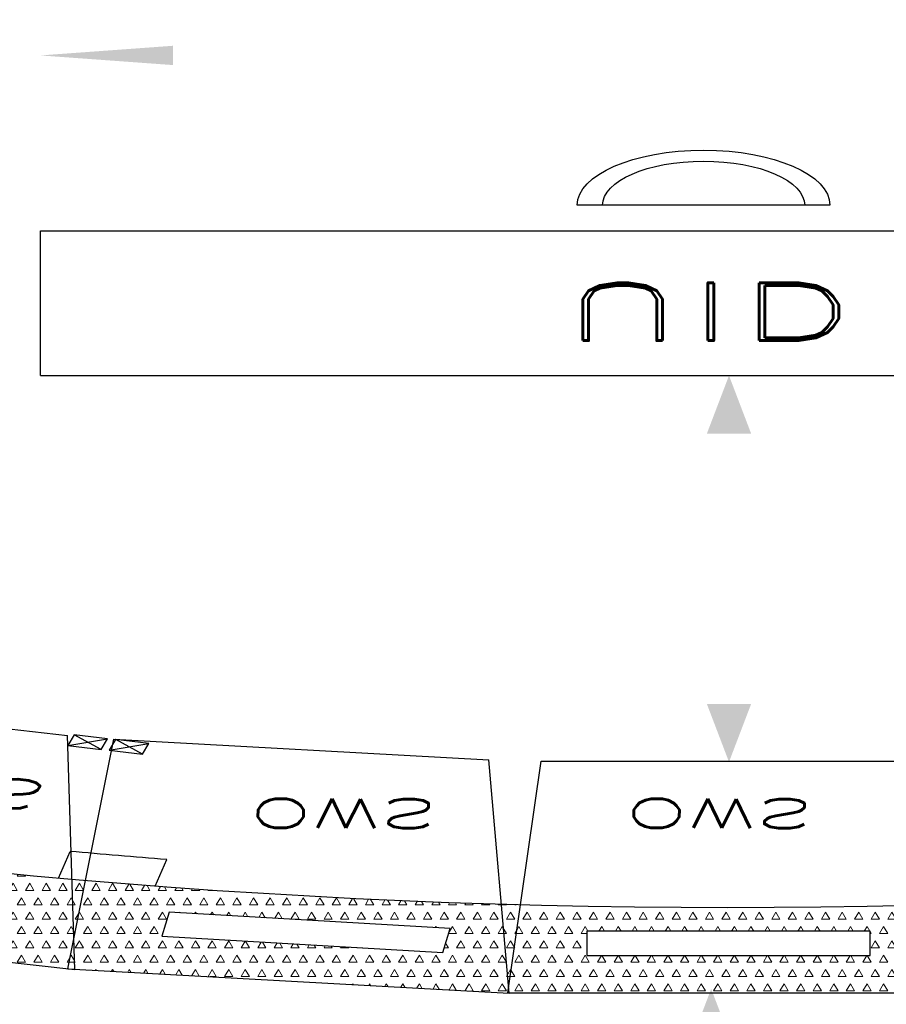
# Model space of a CAD drawing. Extents: x -82582065 to 310651827, y -37687100 to 142977471.
# Tile 83 of 122: x 4980720 to 6331180, y -11007888 to -9472655. Entities that reach past the tile are written whole.
import ezdxf
from ezdxf.enums import TextEntityAlignment as Align

# ---------------------------------------------------------------- set-up
doc = ezdxf.new("R2010")
doc.units = 0
doc.header["$LTSCALE"] = 100
doc.header["$MEASUREMENT"] = 0
doc.layers.add('AM_8', color=1, linetype='Continuous', lineweight=15)
for name, color, linetype in [('DIM', 2, 'Continuous'), ('DOOR', 4, 'Continuous'), ('LVSOWS', 6, 'Continuous'), ('PNL', 6, 'Continuous'), ('PNLTXT', 7, 'Continuous'), ('WALL', 4, 'Continuous'), ('WALLH', 2, 'Continuous')]:
    doc.layers.add(name, color=color, linetype=linetype)
doc.styles.add('ROMANC', font='ROMANC.SHX')
doc.styles.add('ROMAND', font='romand.shx')
doc.styles.add('ROMANS', font='romans')
doc.dimstyles.new('GS', dxfattribs={"dimscale": 100, "dimtxt": 2.5, "dimasz": 3, "dimexe": 1, "dimexo": 1, "dimgap": 1, "dimtad": 1, "dimdec": 0, "dimzin": 0, "dimdsep": 46, "dimtxsty": 'ROMANS', "dimcen": 0.09, "dimclrd": 4, "dimclre": 8, "dimclrt": 3, "dimadec": 0, "dimazin": 0, "dimtfac": 1, "dimtdec": 0, "dimtofl": 0, "dimtmove": 0, "dimatfit": 3, "dimfxl": 1, "dimtolj": 1, "dimtzin": 0, "dimarcsym": 0})
doc.dimstyles.new('STANDARD$0', dxfattribs={"dimtxt": 250, "dimasz": 200, "dimexe": 0, "dimexo": 0, "dimgap": 100, "dimtad": 1, "dimdec": 0, "dimlfac": 0.01, "dimzin": 0, "dimdsep": 46, "dimtxsty": 'ROMANS', "dimcen": 0.09, "dimclrd": 4, "dimclre": 8, "dimclrt": 3, "dimadec": 0, "dimazin": 0, "dimtfac": 1, "dimtdec": 0, "dimtmove": 0, "dimatfit": 3, "dimfxl": 1, "dimtolj": 1, "dimtzin": 0, "dimarcsym": 0})
pattern_1 = [(59.99999999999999, (2001.519523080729, 59610.15773752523), (-18.74999996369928, 32.47595262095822), [18.75, -18.75]), (120, (2001.519523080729, 59610.15773752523), (-37.49999996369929, 2.095823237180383e-08), [18.74999999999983, -18.74999999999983]), (0, (1992.144523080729, 59626.39571382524), (18.75, 32.4759526), [18.75, -18.75])]

# ---------------------------------------------------------------- blocks, each defined once
blk = doc.blocks.new('*D179')
at = {"layer": 'Defpoints', "color": 0, "linetype": 'Continuous', "transparency": 16777216}
for p in [(119148.4294232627, 39244.80395077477), (119148.4294185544, 27244.48555021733), (119148.4294185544, 27244.48555021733)]:
    blk.add_point(p, dxfattribs=at)
at = {"layer": 'DIM', "linetype": 'Continuous', "lineweight": -2, "transparency": 16777216}
blk.add_line((119148.4294232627, 39244.80395077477), (119148.4294185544, 39244.80395077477), dxfattribs=at)
at = {"layer": 'DIM', "color": 4, "linetype": 'Continuous', "lineweight": -2, "transparency": 16777216}
blk.add_line((119148.4294185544, 38844.80395077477), (119148.4294185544, 27644.48555021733), dxfattribs=at)
at = {"layer": 'DIM', "color": 4, "linetype": 'Continuous', "transparency": 16777216}
for points in [[(119081.7627518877, 38844.80395077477), (119215.096085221, 38844.80395077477), (119148.4294185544, 39244.80395077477)], [(119081.7627518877, 27644.48555021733), (119215.096085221, 27644.48555021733), (119148.4294185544, 27244.48555021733)]]:
    blk.add_solid(points, dxfattribs=at)
at = {"layer": 'DIM', "linetype": 'Continuous', "transparency": 16777216, "insert": (118748.4294185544, 33244.64475049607), "char_height": 500, "attachment_point": 5, "rotation": 90, "style": 'ROMANC'}
blk.add_mtext('\\A1;12000', dxfattribs=at)
blk = doc.blocks.new('*D185')
at = {"color": 1, "lineweight": -2, "transparency": 16777216}
for p, q in [((98708.01716920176, 33868.98947095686), (98371.7231660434, 33736.80438293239)), ((98387.51929139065, 33700.03421942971), (98572.54542384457, 33229.30654733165)), ((98797.2367933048, 32657.66596941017), (98616.20420314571, 33118.23361252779)), ((99147.00020696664, 32752.16634593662), (98810.70620380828, 32619.98125791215))]:
    blk.add_line(p, q, dxfattribs=at)
at = {"color": 1, "transparency": 16777216}
for points in [[(98393.72386430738, 33702.47301408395), (98381.31471847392, 33697.59542477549), (98372.88652346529, 33737.26165693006)], [(98803.44136622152, 32660.1047640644), (98791.03222038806, 32655.22717475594), (98811.86956123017, 32620.43853190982)]]:
    blk.add_solid(points, dxfattribs=at)
at = {"layer": 'Defpoints', "color": 0, "transparency": 16777216}
for p in [(98709.87854107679, 33869.72110935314), (99148.86157884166, 32752.8979843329), (98811.86956123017, 32620.43853190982)]:
    blk.add_point(p, dxfattribs=at)
at = {"color": 3, "transparency": 16777216, "insert": (98594.37481349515, 33173.77007992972), "char_height": 80, "attachment_point": 5, "rotation": 291.458006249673, "style": 'ROMANS'}
blk.add_mtext('12', dxfattribs=at)
blk = doc.blocks.new('*D183')
at = {"layer": 'Defpoints', "color": 0, "transparency": 16777216}
for p in [(102132.5305390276, 36899.60568941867), (102053.7197539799, 34620.72110933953), (102149.6368370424, 34620.72110933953)]:
    blk.add_point(p, dxfattribs=at)
at = {"layer": 'WALL', "color": 8, "lineweight": -2, "transparency": 16777216}
for p, q in [((102232.5305390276, 36899.60568941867), (102249.6368370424, 36899.60568941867)), ((102153.7197539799, 34620.72110933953), (102249.6368370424, 34620.72110933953))]:
    blk.add_line(p, q, dxfattribs=at)
at = {"layer": 'WALL', "color": 4, "lineweight": -2, "transparency": 16777216}
blk.add_line((102149.6368370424, 36599.60568941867), (102149.6368370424, 34920.72110933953), dxfattribs=at)
at = {"layer": 'WALL', "color": 4, "transparency": 16777216}
for points in [[(102099.6368370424, 36599.60568941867), (102199.6368370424, 36599.60568941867), (102149.6368370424, 36899.60568941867)], [(102099.6368370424, 34920.72110933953), (102199.6368370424, 34920.72110933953), (102149.6368370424, 34620.72110933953)]]:
    blk.add_solid(points, dxfattribs=at)
at = {"layer": 'WALL', "color": 3, "transparency": 16777216, "insert": (101924.6368370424, 35961.66539136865), "char_height": 250, "attachment_point": 5, "rotation": 90, "style": 'ROMANS'}
blk.add_mtext('\\A1;2000', dxfattribs=at)
blk = doc.blocks.new('*D184')
at = {"layer": 'Defpoints', "color": 0, "transparency": 16777216}
for p in [(105670.0027393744, 35072.77286541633), (98658.00273937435, 33869.72110934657), (105670.0027393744, 33869.72110934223)]:
    blk.add_point(p, dxfattribs=at)
at = {"layer": 'WALL', "color": 8, "lineweight": -2, "transparency": 16777216}
for p, q in [((98658.00273937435, 33969.72110934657), (98658.00273937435, 35172.77286541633)), ((105670.0027393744, 33969.72110934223), (105670.0027393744, 35172.77286541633))]:
    blk.add_line(p, q, dxfattribs=at)
at = {"layer": 'WALL', "color": 4, "lineweight": -2, "transparency": 16777216}
blk.add_line((98958.00273937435, 35072.77286541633), (105370.0027393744, 35072.77286541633), dxfattribs=at)
at = {"layer": 'WALL', "color": 4, "transparency": 16777216}
for points in [[(98958.00273937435, 35122.77286541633), (98958.00273937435, 35022.77286541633), (98658.00273937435, 35072.77286541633)], [(105370.0027393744, 35122.77286541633), (105370.0027393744, 35022.77286541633), (105670.0027393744, 35072.77286541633)]]:
    blk.add_solid(points, dxfattribs=at)
at = {"layer": 'WALL', "color": 3, "transparency": 16777216, "insert": (102334.0027393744, 35297.77286541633), "char_height": 250, "attachment_point": 5, "style": 'ROMANS'}
blk.add_mtext('\\A1;7000', dxfattribs=at)
blk = doc.blocks.new('*D181')
at = {"layer": 'Defpoints', "color": 0, "transparency": 16777216}
for p in [(102562.7475536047, 33446.46194155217), (102189.9406402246, 31446.46194155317), (102569.4142202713, 31446.46194155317)]:
    blk.add_point(p, dxfattribs=at)
at = {"layer": 'WALL', "color": 8, "lineweight": -2, "transparency": 16777216}
for p, q in [((102462.7475536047, 33446.46194155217), (102089.9406402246, 33446.46194155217)), ((102469.4142202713, 31446.46194155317), (102089.9406402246, 31446.46194155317))]:
    blk.add_line(p, q, dxfattribs=at)
at = {"layer": 'WALL', "color": 4, "lineweight": -2, "transparency": 16777216}
blk.add_line((102189.9406402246, 33146.46194155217), (102189.9406402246, 31746.46194155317), dxfattribs=at)
at = {"layer": 'WALL', "color": 4, "transparency": 16777216}
for points in [[(102139.9406402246, 33146.46194155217), (102239.9406402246, 33146.46194155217), (102189.9406402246, 33446.46194155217)], [(102139.9406402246, 31746.46194155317), (102239.9406402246, 31746.46194155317), (102189.9406402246, 31446.46194155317)]]:
    blk.add_solid(points, dxfattribs=at)
at = {"layer": 'WALL', "color": 3, "transparency": 16777216, "insert": (101964.9406402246, 32378.29791600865), "char_height": 250, "attachment_point": 5, "rotation": 90, "style": 'ROMANS'}
blk.add_mtext('\\A1;2000', dxfattribs=at)
blk = doc.blocks.new('*D220')
at = {"layer": 'Defpoints', "color": 0, "transparency": 16777216}
for p in [(103632.5305389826, 31446.46194155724), (103632.530538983, 30696.46194155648), (104134.6909806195, 30696.46194155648)]:
    blk.add_point(p, dxfattribs=at)
at = {"layer": 'WALLH', "color": 4, "lineweight": -2, "transparency": 16777216}
for p, q in [((104134.6909806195, 31746.46194155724), (104134.6909806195, 32046.46194155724)), ((104134.6909806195, 30396.46194155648), (104134.6909806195, 30096.46194155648))]:
    blk.add_line(p, q, dxfattribs=at)
at = {"layer": 'WALLH', "color": 8, "lineweight": -2, "transparency": 16777216}
for p, q in [((103732.5305389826, 31446.46194155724), (104234.6909806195, 31446.46194155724)), ((103732.530538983, 30696.46194155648), (104234.6909806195, 30696.46194155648))]:
    blk.add_line(p, q, dxfattribs=at)
at = {"layer": 'WALLH', "color": 4, "transparency": 16777216}
for points in [[(104084.6909806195, 31746.46194155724), (104184.6909806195, 31746.46194155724), (104134.6909806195, 31446.46194155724)], [(104084.6909806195, 30396.46194155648), (104184.6909806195, 30396.46194155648), (104134.6909806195, 30696.46194155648)]]:
    blk.add_solid(points, dxfattribs=at)
at = {"layer": 'WALLH', "color": 3, "transparency": 16777216, "insert": (103909.6909806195, 31071.46194155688), "char_height": 250, "attachment_point": 5, "rotation": 90, "style": 'ROMANS'}
blk.add_mtext('\\A1;750', dxfattribs=at)
blk = doc.blocks.new('*D226')
at = {"layer": 'Defpoints', "color": 0, "transparency": 16777216}
for p in [(96632.53053942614, 33895.51530178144), (96632.53053942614, 33895.51530178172), (98709.87854107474, 33869.72110934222)]:
    blk.add_point(p, dxfattribs=at)
at = {"layer": 'WALLH', "color": 8, "lineweight": -2, "transparency": 16777216}
for p, q in [((96632.53053942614, 33995.51530178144), (96632.53053942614, 33995.51530178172)), ((98709.87854107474, 33969.72110934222), (98709.87854107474, 33995.51530178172))]:
    blk.add_line(p, q, dxfattribs=at)
at = {"layer": 'WALLH', "color": 4, "lineweight": -2, "transparency": 16777216}
blk.add_line((98409.87854107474, 33895.51530178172), (96932.53053942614, 33895.51530178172), dxfattribs=at)
at = {"layer": 'WALLH', "color": 4, "transparency": 16777216}
for points in [[(96932.53053942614, 33945.51530178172), (96932.53053942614, 33845.51530178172), (96632.53053942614, 33895.51530178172)], [(98409.87854107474, 33945.51530178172), (98409.87854107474, 33845.51530178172), (98709.87854107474, 33895.51530178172)]]:
    blk.add_solid(points, dxfattribs=at)
at = {"layer": 'WALLH', "color": 3, "transparency": 16777216, "insert": (97671.20454025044, 34120.51530178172), "char_height": 250, "attachment_point": 5, "style": 'ROMANS'}
blk.add_mtext('\\A1;2077', dxfattribs=at)
blk = doc.blocks.new('*D229')
at = {"layer": 'Defpoints', "color": 0, "transparency": 16777216}
for p in [(95687.7468186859, 34146.21228561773), (95782.45828431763, 34146.21228561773), (95782.45828433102, 31776.21228561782)]:
    blk.add_point(p, dxfattribs=at)
at = {"layer": 'DIM', "color": 8, "lineweight": -2, "transparency": 16777216}
for p, q in [((95682.45828431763, 34146.21228561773), (95587.7468186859, 34146.21228561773)), ((95682.45828433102, 31776.21228561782), (95587.74681868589, 31776.21228561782))]:
    blk.add_line(p, q, dxfattribs=at)
at = {"layer": 'DIM', "color": 4, "lineweight": -2, "transparency": 16777216}
blk.add_line((95687.74681868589, 32026.21228561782), (95687.7468186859, 33896.21228561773), dxfattribs=at)
at = {"layer": 'DIM', "color": 4, "transparency": 16777216}
for points in [[(95646.08015201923, 33896.21228561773), (95729.41348535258, 33896.21228561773), (95687.7468186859, 34146.21228561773)], [(95646.08015201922, 32026.21228561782), (95729.41348535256, 32026.21228561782), (95687.74681868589, 31776.21228561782)]]:
    blk.add_solid(points, dxfattribs=at)
at = {"layer": 'DIM', "color": 3, "transparency": 16777216, "insert": (95480.60431868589, 32961.21228561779), "char_height": 250, "attachment_point": 5, "rotation": 90, "style": 'ROMANS'}
blk.add_mtext('\\A1;{\\H0.85714x;2370}', dxfattribs=at)
blk = doc.blocks.new('*D230')
at = {"layer": 'Defpoints', "color": 0, "transparency": 16777216}
for p in [(93212.53053926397, 33916.212285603), (96517.53053924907, 33679.74174487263), (93212.53053926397, 33625.23390964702)]:
    blk.add_point(p, dxfattribs=at)
at = {"layer": 'DIM', "color": 8, "lineweight": -2, "transparency": 16777216}
for p, q in [((93212.53053926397, 33816.212285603), (93212.53053926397, 33525.23390964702)), ((96517.53053924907, 33579.74174487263), (96517.53053924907, 33525.23390964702))]:
    blk.add_line(p, q, dxfattribs=at)
at = {"layer": 'DIM', "color": 4, "lineweight": -2, "transparency": 16777216}
blk.add_line((96267.53053924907, 33625.23390964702), (93462.53053926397, 33625.23390964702), dxfattribs=at)
at = {"layer": 'DIM', "color": 4, "transparency": 16777216}
for points in [[(93462.53053926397, 33666.90057631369), (93462.53053926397, 33583.56724298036), (93212.53053926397, 33625.23390964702)], [(96267.53053924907, 33666.90057631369), (96267.53053924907, 33583.56724298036), (96517.53053924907, 33625.23390964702)]]:
    blk.add_solid(points, dxfattribs=at)
at = {"layer": 'DIM', "color": 3, "transparency": 16777216, "insert": (94865.03053925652, 33832.37640964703), "char_height": 250, "attachment_point": 5, "style": 'ROMANS'}
blk.add_mtext('\\A1;{\\H0.85714x;3305}', dxfattribs=at)
blk = doc.blocks.new('*D239')
at = {"layer": 'Defpoints', "color": 0, "transparency": 16777216}
for p in [(109836.340872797, 34601.66865986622), (109836.340872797, 32801.66865986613), (109850.2942636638, 32801.66865986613)]:
    blk.add_point(p, dxfattribs=at)
at = {"layer": 'DIM', "color": 8, "lineweight": -2, "transparency": 16777216}
for p, q in [((109936.340872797, 34601.66865986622), (109950.2942636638, 34601.66865986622)), ((109936.340872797, 32801.66865986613), (109950.2942636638, 32801.66865986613))]:
    blk.add_line(p, q, dxfattribs=at)
at = {"layer": 'DIM', "color": 4, "lineweight": -2, "transparency": 16777216}
blk.add_line((109850.2942636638, 34351.66865986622), (109850.2942636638, 33051.66865986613), dxfattribs=at)
at = {"layer": 'DIM', "color": 4, "transparency": 16777216}
for points in [[(109808.6275969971, 34351.66865986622), (109891.9609303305, 34351.66865986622), (109850.2942636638, 34601.66865986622)], [(109808.6275969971, 33051.66865986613), (109891.9609303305, 33051.66865986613), (109850.2942636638, 32801.66865986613)]]:
    blk.add_solid(points, dxfattribs=at)
at = {"layer": 'DIM', "color": 3, "transparency": 16777216, "insert": (109625.2942636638, 33701.66865986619), "char_height": 250, "attachment_point": 5, "rotation": 90, "style": 'ROMANS'}
blk.add_mtext('\\A1;1800', dxfattribs=at)
blk = doc.blocks.new('*D240')
at = {"layer": 'Defpoints', "color": 0, "transparency": 16777216}
for p in [(110919.7905086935, 39226.900810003), (110677.3937498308, 34701.66865986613), (110919.7905086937, 34701.66865986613)]:
    blk.add_point(p, dxfattribs=at)
at = {"layer": 'DIM', "color": 8, "lineweight": -2, "transparency": 16777216}
for p, q in [((110819.7905086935, 39226.900810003), (110577.3937498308, 39226.900810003)), ((110819.7905086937, 34701.66865986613), (110577.3937498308, 34701.66865986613))]:
    blk.add_line(p, q, dxfattribs=at)
at = {"layer": 'DIM', "color": 4, "lineweight": -2, "transparency": 16777216}
blk.add_line((110677.3937498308, 38976.900810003), (110677.3937498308, 34951.66865986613), dxfattribs=at)
at = {"layer": 'DIM', "color": 4, "transparency": 16777216}
for points in [[(110635.7270831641, 38976.900810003), (110719.0604164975, 38976.900810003), (110677.3937498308, 39226.900810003)], [(110635.7270831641, 34951.66865986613), (110719.0604164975, 34951.66865986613), (110677.3937498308, 34701.66865986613)]]:
    blk.add_solid(points, dxfattribs=at)
at = {"layer": 'DIM', "color": 3, "transparency": 16777216, "insert": (110452.3937498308, 36964.28473493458), "char_height": 250, "attachment_point": 5, "rotation": 90, "style": 'ROMANS'}
blk.add_mtext('\\A1;4525', dxfattribs=at)
blk = doc.blocks.new('*D241')
at = {"layer": 'Defpoints', "color": 0, "transparency": 16777216}
for p in [(110987.7603129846, 32701.66865986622), (110788.8035883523, 28251.90005992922), (110987.7591182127, 28251.90005992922)]:
    blk.add_point(p, dxfattribs=at)
at = {"layer": 'DIM', "color": 8, "lineweight": -2, "transparency": 16777216}
for p, q in [((110887.7603129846, 32701.66865986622), (110688.8035883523, 32701.66865986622)), ((110887.7591182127, 28251.90005992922), (110688.8035883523, 28251.90005992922))]:
    blk.add_line(p, q, dxfattribs=at)
at = {"layer": 'DIM', "color": 4, "lineweight": -2, "transparency": 16777216}
blk.add_line((110788.8035883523, 32451.66865986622), (110788.8035883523, 28501.90005992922), dxfattribs=at)
at = {"layer": 'DIM', "color": 4, "transparency": 16777216}
for points in [[(110747.1369216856, 32451.66865986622), (110830.470255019, 32451.66865986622), (110788.8035883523, 32701.66865986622)], [(110747.1369216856, 28501.90005992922), (110830.470255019, 28501.90005992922), (110788.8035883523, 28251.90005992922)]]:
    blk.add_solid(points, dxfattribs=at)
at = {"layer": 'DIM', "color": 3, "transparency": 16777216, "insert": (110563.8035883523, 30476.78435989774), "char_height": 250, "attachment_point": 5, "rotation": 90, "style": 'ROMANS'}
blk.add_mtext('\\A1;4450', dxfattribs=at)
blk = doc.blocks.new('*D249')
at = {"layer": 'Defpoints', "color": 0, "transparency": 16777216}
for p in [(91617.5628943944, 35586.90084637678), (96517.53053925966, 35569.96349990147), (96517.53053925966, 34881.23507471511)]:
    blk.add_point(p, dxfattribs=at)
at = {"layer": 'WALLH', "color": 8, "lineweight": -2, "transparency": 16777216}
for p, q in [((91617.5628943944, 35486.90084637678), (91617.5628943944, 34781.23507471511)), ((96517.53053925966, 35469.96349990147), (96517.53053925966, 34781.23507471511))]:
    blk.add_line(p, q, dxfattribs=at)
at = {"layer": 'WALLH', "color": 4, "lineweight": -2, "transparency": 16777216}
blk.add_line((91917.5628943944, 34881.23507471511), (96217.53053925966, 34881.23507471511), dxfattribs=at)
at = {"layer": 'WALLH', "color": 4, "transparency": 16777216}
for points in [[(91917.5628943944, 34931.23507471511), (91917.5628943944, 34831.23507471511), (91617.5628943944, 34881.23507471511)], [(96217.53053925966, 34931.23507471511), (96217.53053925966, 34831.23507471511), (96517.53053925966, 34881.23507471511)]]:
    blk.add_solid(points, dxfattribs=at)
at = {"layer": 'WALLH', "color": 3, "transparency": 16777216, "insert": (94067.54671682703, 35106.23507471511), "char_height": 250, "attachment_point": 5, "style": 'ROMANS'}
blk.add_mtext('\\A1;4900', dxfattribs=at)
blk = doc.blocks.new('*D250')
at = {"layer": 'Defpoints', "color": 0, "transparency": 16777216}
for p in [(107957.5305389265, 34601.66865982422), (105691.4115281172, 33624.32567901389), (105707.4220183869, 33587.2029113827)]:
    blk.add_point(p, dxfattribs=at)
at = {"layer": 'WALLH', "color": 8, "lineweight": -2, "transparency": 16777216}
for p, q in [((107997.1328667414, 34509.84461269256), (108013.1433570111, 34472.72184506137)), ((105731.0138559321, 33532.50163188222), (105747.0243462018, 33495.37886425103))]:
    blk.add_line(p, q, dxfattribs=at)
at = {"layer": 'WALLH', "color": 4, "lineweight": -2, "transparency": 16777216}
blk.add_line((107698.0688878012, 34445.73890874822), (105982.8941597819, 33706.0098948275), dxfattribs=at)
at = {"layer": 'WALLH', "color": 4, "transparency": 16777216}
for points in [[(107678.2677238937, 34491.65093231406), (107717.8700517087, 34399.82688518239), (107973.5410291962, 34564.54589219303)], [(105963.0929958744, 33751.92191839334), (106002.6953236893, 33660.09787126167), (105707.4220183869, 33587.2029113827)]]:
    blk.add_solid(points, dxfattribs=at)
at = {"layer": 'WALLH', "color": 3, "transparency": 16777216, "insert": (106751.3762862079, 34282.47850783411), "char_height": 250, "attachment_point": 5, "rotation": 23.329808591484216, "style": 'ROMANS'}
blk.add_mtext('\\A1;2468', dxfattribs=at)
blk = doc.blocks.new('*D251')
at = {"layer": 'Defpoints', "color": 0, "transparency": 16777216}
for p in [(105630.3595833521, 33250.72086035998), (105620.5815166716, 33200.04909518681), (107957.5305389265, 32801.64961323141)]:
    blk.add_point(p, dxfattribs=at)
at = {"layer": 'WALLH', "color": 8, "lineweight": -2, "transparency": 16777216}
for p, q in [((105611.4122552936, 33152.53227263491), (105601.6341886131, 33101.86050746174)), ((107938.583210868, 32703.46102550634), (107928.8051441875, 32652.78926033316))]:
    blk.add_line(p, q, dxfattribs=at)
at = {"layer": 'WALLH', "color": 4, "lineweight": -2, "transparency": 16777216}
blk.add_line((107653.1867090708, 32807.81983223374), (105915.1472798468, 33143.20711101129), dxfattribs=at)
at = {"layer": 'WALLH', "color": 4, "transparency": 16777216}
for points in [[(105924.6209438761, 33192.30140487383), (105905.6736158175, 33094.11281714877), (105620.5815166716, 33200.04909518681)], [(107662.6603731, 32856.91412609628), (107643.7130450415, 32758.72553837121), (107947.752472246, 32750.97784805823)]]:
    blk.add_solid(points, dxfattribs=at)
at = {"layer": 'WALLH', "color": 3, "transparency": 16777216, "insert": (106826.7984825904, 33196.43779400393), "char_height": 250, "attachment_point": 5, "rotation": 349.07795294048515, "style": 'ROMANS'}
blk.add_mtext('\\A1;2370', dxfattribs=at)
blk = doc.blocks.new('*D254')
at = {"layer": 'Defpoints', "color": 0, "linetype": 'Continuous', "transparency": 16777216}
for p in [(25611.71421337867, 41272.59258661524), (25611.71420867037, 29272.2741860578), (25611.71420867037, 29272.2741860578)]:
    blk.add_point(p, dxfattribs=at)
at = {"layer": 'DIM', "linetype": 'Continuous', "lineweight": -2, "transparency": 16777216}
blk.add_line((25611.71421337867, 41272.59258661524), (25611.71420867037, 41272.59258661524), dxfattribs=at)
at = {"layer": 'DIM', "color": 4, "linetype": 'Continuous', "lineweight": -2, "transparency": 16777216}
blk.add_line((25611.71420867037, 40872.59258661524), (25611.71420867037, 29672.2741860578), dxfattribs=at)
at = {"layer": 'DIM', "color": 4, "linetype": 'Continuous', "transparency": 16777216}
for points in [[(25545.0475420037, 40872.59258661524), (25678.38087533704, 40872.59258661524), (25611.71420867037, 41272.59258661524)], [(25545.0475420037, 29672.2741860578), (25678.38087533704, 29672.2741860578), (25611.71420867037, 29272.2741860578)]]:
    blk.add_solid(points, dxfattribs=at)
at = {"layer": 'DIM', "linetype": 'Continuous', "transparency": 16777216, "insert": (25211.71420867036, 35272.43338633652), "char_height": 500, "attachment_point": 5, "rotation": 90, "style": 'ROMANC'}
blk.add_mtext('\\A1;12000', dxfattribs=at)
blk = doc.blocks.new('A$C291670A8')
for p, q in [((-500, 0), (500, 0)), ((-500, 0), (-425, -1200)), ((500, 0), (425, -1200)), ((-425, -1200), (425, -1200))]:
    blk.add_line(p, q)
blk = doc.blocks.new('*D256')
at = {"layer": 'Defpoints', "color": 0, "transparency": 16777216}
for p in [(8595.815329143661, 38927.39432525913), (8517.004544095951, 36648.50974518), (8612.921627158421, 36648.50974518)]:
    blk.add_point(p, dxfattribs=at)
at = {"layer": 'WALL', "color": 8, "lineweight": -2, "transparency": 16777216}
for p, q in [((8695.815329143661, 38927.39432525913), (8712.921627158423, 38927.39432525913)), ((8617.004544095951, 36648.50974518), (8712.921627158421, 36648.50974518))]:
    blk.add_line(p, q, dxfattribs=at)
at = {"layer": 'WALL', "color": 4, "lineweight": -2, "transparency": 16777216}
blk.add_line((8612.921627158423, 38627.39432525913), (8612.921627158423, 36948.50974518), dxfattribs=at)
at = {"layer": 'WALL', "color": 4, "transparency": 16777216}
for points in [[(8562.921627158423, 38627.39432525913), (8662.921627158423, 38627.39432525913), (8612.921627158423, 38927.39432525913)], [(8562.921627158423, 36948.50974518), (8662.921627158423, 36948.50974518), (8612.921627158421, 36648.50974518)]]:
    blk.add_solid(points, dxfattribs=at)
at = {"layer": 'WALL', "color": 3, "transparency": 16777216, "insert": (8387.921627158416, 37989.45402720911), "char_height": 250, "attachment_point": 5, "rotation": 90, "style": 'ROMANS'}
blk.add_mtext('\\A1;2000', dxfattribs=at)
blk = doc.blocks.new('*D257')
at = {"layer": 'Defpoints', "color": 0, "transparency": 16777216}
for p in [(12133.28752949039, 37100.56150125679), (5121.287529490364, 35897.50974518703), (12133.28752949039, 35897.5097451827)]:
    blk.add_point(p, dxfattribs=at)
at = {"layer": 'WALL', "color": 8, "lineweight": -2, "transparency": 16777216}
for p, q in [((5121.287529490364, 35997.50974518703), (5121.287529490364, 37200.56150125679)), ((12133.28752949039, 35997.5097451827), (12133.28752949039, 37200.56150125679))]:
    blk.add_line(p, q, dxfattribs=at)
at = {"layer": 'WALL', "color": 4, "lineweight": -2, "transparency": 16777216}
blk.add_line((5421.287529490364, 37100.56150125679), (11833.28752949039, 37100.56150125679), dxfattribs=at)
at = {"layer": 'WALL', "color": 4, "transparency": 16777216}
for points in [[(5421.287529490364, 37150.56150125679), (5421.287529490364, 37050.56150125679), (5121.287529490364, 37100.56150125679)], [(11833.28752949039, 37150.56150125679), (11833.28752949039, 37050.56150125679), (12133.28752949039, 37100.56150125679)]]:
    blk.add_solid(points, dxfattribs=at)
at = {"layer": 'WALL', "color": 3, "transparency": 16777216, "insert": (8797.287529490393, 37325.56150125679), "char_height": 250, "attachment_point": 5, "style": 'ROMANS'}
blk.add_mtext('\\A1;7000', dxfattribs=at)
blk = doc.blocks.new('*D258')
at = {"layer": 'Defpoints', "color": 0, "transparency": 16777216}
for p in [(9026.032343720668, 35474.25057739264), (8653.225430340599, 33474.25057739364), (9032.69901038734, 33474.25057739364)]:
    blk.add_point(p, dxfattribs=at)
at = {"layer": 'WALL', "color": 8, "lineweight": -2, "transparency": 16777216}
for p, q in [((8926.032343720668, 35474.25057739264), (8553.225430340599, 35474.25057739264)), ((8932.69901038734, 33474.25057739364), (8553.225430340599, 33474.25057739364))]:
    blk.add_line(p, q, dxfattribs=at)
at = {"layer": 'WALL', "color": 4, "lineweight": -2, "transparency": 16777216}
blk.add_line((8653.225430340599, 35174.25057739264), (8653.225430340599, 33774.25057739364), dxfattribs=at)
at = {"layer": 'WALL', "color": 4, "transparency": 16777216}
for points in [[(8603.225430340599, 35174.25057739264), (8703.225430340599, 35174.25057739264), (8653.225430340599, 35474.25057739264)], [(8603.225430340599, 33774.25057739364), (8703.225430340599, 33774.25057739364), (8653.225430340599, 33474.25057739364)]]:
    blk.add_solid(points, dxfattribs=at)
at = {"layer": 'WALL', "color": 3, "transparency": 16777216, "insert": (8428.225430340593, 34406.08655184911), "char_height": 250, "attachment_point": 5, "rotation": 90, "style": 'ROMANS'}
blk.add_mtext('\\A1;2000', dxfattribs=at)
blk = doc.blocks.new('*D292')
at = {"layer": 'Defpoints', "color": 0, "transparency": 16777216}
for p in [(7095.815329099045, 32724.25057739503), (10095.81532909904, 32724.25057739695), (10095.81532909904, 31817.1382656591)]:
    blk.add_point(p, dxfattribs=at)
at = {"layer": 'WALLH', "color": 8, "lineweight": -2, "transparency": 16777216}
for p, q in [((7095.815329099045, 32624.25057739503), (7095.815329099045, 31717.1382656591)), ((10095.81532909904, 32624.25057739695), (10095.81532909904, 31717.1382656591))]:
    blk.add_line(p, q, dxfattribs=at)
at = {"layer": 'WALLH', "color": 4, "lineweight": -2, "transparency": 16777216}
blk.add_line((7395.815329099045, 31817.1382656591), (9795.815329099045, 31817.1382656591), dxfattribs=at)
at = {"layer": 'WALLH', "color": 4, "transparency": 16777216}
for points in [[(7395.815329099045, 31867.1382656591), (7395.815329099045, 31767.1382656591), (7095.815329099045, 31817.1382656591)], [(9795.815329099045, 31867.1382656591), (9795.815329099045, 31767.1382656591), (10095.81532909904, 31817.1382656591)]]:
    blk.add_solid(points, dxfattribs=at)
at = {"layer": 'WALLH', "color": 3, "transparency": 16777216, "insert": (9119.035900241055, 32042.1382656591), "char_height": 250, "attachment_point": 5, "style": 'ROMANS'}
blk.add_mtext('\\A1;3000', dxfattribs=at)
blk = doc.blocks.new('*D294')
at = {"layer": 'Defpoints', "color": 0, "transparency": 16777216}
for p in [(10095.81532909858, 33474.2505773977), (10095.81532909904, 32724.25057739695), (10597.97577073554, 32724.25057739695)]:
    blk.add_point(p, dxfattribs=at)
at = {"layer": 'WALLH', "color": 4, "lineweight": -2, "transparency": 16777216}
for p, q in [((10597.97577073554, 33774.2505773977), (10597.97577073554, 34074.2505773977)), ((10597.97577073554, 32424.25057739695), (10597.97577073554, 32124.25057739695))]:
    blk.add_line(p, q, dxfattribs=at)
at = {"layer": 'WALLH', "color": 8, "lineweight": -2, "transparency": 16777216}
for p, q in [((10195.81532909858, 33474.2505773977), (10697.97577073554, 33474.2505773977)), ((10195.81532909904, 32724.25057739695), (10697.97577073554, 32724.25057739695))]:
    blk.add_line(p, q, dxfattribs=at)
at = {"layer": 'WALLH', "color": 4, "transparency": 16777216}
for points in [[(10547.97577073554, 33774.2505773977), (10647.97577073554, 33774.2505773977), (10597.97577073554, 33474.2505773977)], [(10547.97577073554, 32424.25057739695), (10647.97577073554, 32424.25057739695), (10597.97577073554, 32724.25057739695)]]:
    blk.add_solid(points, dxfattribs=at)
at = {"layer": 'WALLH', "color": 3, "transparency": 16777216, "insert": (10372.97577073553, 33099.25057739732), "char_height": 250, "attachment_point": 5, "rotation": 90, "style": 'ROMANS'}
blk.add_mtext('\\A1;750', dxfattribs=at)
blk = doc.blocks.new('*D313')
at = {"layer": 'Defpoints', "color": 0, "transparency": 16777216}
for p in [(16299.62566291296, 36629.45729570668), (16299.62566291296, 34829.4572957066), (16313.57905377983, 34829.4572957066)]:
    blk.add_point(p, dxfattribs=at)
at = {"layer": 'DIM', "color": 8, "lineweight": -2, "transparency": 16777216}
for p, q in [((16399.62566291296, 36629.45729570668), (16413.57905377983, 36629.45729570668)), ((16399.62566291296, 34829.45729570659), (16413.57905377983, 34829.45729570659))]:
    blk.add_line(p, q, dxfattribs=at)
at = {"layer": 'DIM', "color": 4, "lineweight": -2, "transparency": 16777216}
blk.add_line((16313.57905377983, 36379.45729570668), (16313.57905377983, 35079.4572957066), dxfattribs=at)
at = {"layer": 'DIM', "color": 4, "transparency": 16777216}
for points in [[(16271.91238711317, 36379.45729570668), (16355.2457204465, 36379.45729570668), (16313.57905377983, 36629.45729570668)], [(16271.91238711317, 35079.4572957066), (16355.2457204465, 35079.4572957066), (16313.57905377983, 34829.4572957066)]]:
    blk.add_solid(points, dxfattribs=at)
at = {"layer": 'DIM', "color": 3, "transparency": 16777216, "insert": (16088.57905377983, 35729.45729570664), "char_height": 250, "attachment_point": 5, "rotation": 90, "style": 'ROMANS'}
blk.add_mtext('\\A1;1800', dxfattribs=at)
blk = doc.blocks.new('*D315')
at = {"layer": 'Defpoints', "color": 0, "transparency": 16777216}
for p in [(17451.04510310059, 34729.45729570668), (17252.0883784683, 30279.68869576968), (17451.04390832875, 30279.68869576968)]:
    blk.add_point(p, dxfattribs=at)
at = {"layer": 'DIM', "color": 8, "lineweight": -2, "transparency": 16777216}
for p, q in [((17351.04510310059, 34729.45729570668), (17152.0883784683, 34729.45729570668)), ((17351.04390832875, 30279.68869576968), (17152.0883784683, 30279.68869576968))]:
    blk.add_line(p, q, dxfattribs=at)
at = {"layer": 'DIM', "color": 4, "lineweight": -2, "transparency": 16777216}
blk.add_line((17252.0883784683, 34479.45729570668), (17252.0883784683, 30529.68869576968), dxfattribs=at)
at = {"layer": 'DIM', "color": 4, "transparency": 16777216}
for points in [[(17210.42171180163, 34479.45729570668), (17293.75504513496, 34479.45729570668), (17252.0883784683, 34729.45729570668)], [(17210.42171180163, 30529.68869576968), (17293.75504513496, 30529.68869576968), (17252.0883784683, 30279.68869576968)]]:
    blk.add_solid(points, dxfattribs=at)
at = {"layer": 'DIM', "color": 3, "transparency": 16777216, "insert": (17027.08837846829, 32504.57299573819), "char_height": 250, "attachment_point": 5, "rotation": 90, "style": 'ROMANS'}
blk.add_mtext('\\A1;4450', dxfattribs=at)
blk = doc.blocks.new('*D324')
at = {"layer": 'Defpoints', "color": 0, "transparency": 16777216}
for p in [(14420.81532904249, 36629.45729566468), (12154.69631823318, 35652.11431485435), (12170.7068085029, 35614.99154722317)]:
    blk.add_point(p, dxfattribs=at)
at = {"layer": 'WALLH', "color": 8, "lineweight": -2, "transparency": 16777216}
for p, q in [((14460.41765685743, 36537.63324853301), (14476.42814712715, 36500.51048090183)), ((12194.29864604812, 35560.29026772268), (12210.30913631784, 35523.1675000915))]:
    blk.add_line(p, q, dxfattribs=at)
at = {"layer": 'WALLH', "color": 4, "lineweight": -2, "transparency": 16777216}
blk.add_line((14161.35367791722, 36473.52754458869), (12446.1789498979, 35733.79853066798), dxfattribs=at)
at = {"layer": 'WALLH', "color": 4, "transparency": 16777216}
for points in [[(14141.55251400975, 36519.43956815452), (14181.15484182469, 36427.61552102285), (14436.82581931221, 36592.3345280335)], [(12426.37778599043, 35779.71055423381), (12465.98011380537, 35687.88650710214), (12170.7068085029, 35614.99154722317)]]:
    blk.add_solid(points, dxfattribs=at)
at = {"layer": 'WALLH', "color": 3, "transparency": 16777216, "insert": (13214.66107632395, 36310.26714367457), "char_height": 250, "attachment_point": 5, "rotation": 23.329808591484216, "style": 'ROMANS'}
blk.add_mtext('\\A1;2468', dxfattribs=at)
blk = doc.blocks.new('*D325')
at = {"layer": 'Defpoints', "color": 0, "transparency": 16777216}
for p in [(12093.64437346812, 35278.50949620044), (12083.86630678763, 35227.83773102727), (14420.81532904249, 34829.43824907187)]:
    blk.add_point(p, dxfattribs=at)
at = {"layer": 'WALLH', "color": 8, "lineweight": -2, "transparency": 16777216}
for p, q in [((12074.69704540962, 35180.32090847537), (12064.91897872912, 35129.6491433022)), ((14401.86800098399, 34731.2496613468), (14392.08993430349, 34680.57789617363))]:
    blk.add_line(p, q, dxfattribs=at)
at = {"layer": 'WALLH', "color": 4, "lineweight": -2, "transparency": 16777216}
blk.add_line((14116.47149918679, 34835.60846807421), (12378.43206996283, 35170.99574685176), dxfattribs=at)
at = {"layer": 'WALLH', "color": 4, "transparency": 16777216}
for points in [[(12387.90573399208, 35220.0900407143), (12368.95840593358, 35121.90145298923), (12083.86630678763, 35227.83773102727)], [(14125.94516321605, 34884.70276193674), (14106.99783515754, 34786.51417421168), (14411.037262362, 34778.7664838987)]]:
    blk.add_solid(points, dxfattribs=at)
at = {"layer": 'WALLH', "color": 3, "transparency": 16777216, "insert": (13290.08327270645, 35224.22642984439), "char_height": 250, "attachment_point": 5, "rotation": 349.07795294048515, "style": 'ROMANS'}
blk.add_mtext('\\A1;2370', dxfattribs=at)
blk = doc.blocks.new('CCR LAYOUT 1X250 MW ROURKELA')
at = {"layer": 'AM_8'}
h = blk.add_hatch(dxfattribs=at)
h.set_pattern_fill('TRIANG', color=256, scale=100, style=0)
h.set_pattern_definition(pattern_1)
edge = h.paths.add_edge_path()
edge.add_line((8181.680866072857, 36214.29958013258), (8153.225430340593, 36669.58655184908))
edge.add_line((8153.225430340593, 36669.58655184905), (7161.007531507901, 36545.07293317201))
edge.add_line((7161.007531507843, 36545.07293317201), (7245.817486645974, 36097.47097958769))
edge.add_arc((8652.933925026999, 28632.48254547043), 7596.44844599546, 93.55668312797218, 100.67474399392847, ccw=False)
h.paths.add_polyline_path([(7370.243202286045, 36376.60461504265), (8005.904938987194, 36460.29107030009), (8022.359023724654, 36335.30988848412), (7386.69728702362, 36251.62343322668)], flags=16)
h = blk.add_hatch(dxfattribs=at)
h.set_pattern_fill('TRIANG', color=256, scale=100, style=0)
h.set_pattern_definition(pattern_1)
edge = h.paths.add_edge_path()
edge.add_line((9153.225430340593, 36669.58655184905), (8153.225430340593, 36669.58655184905))
edge.add_line((8153.225430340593, 36669.58655184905), (8181.680866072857, 36214.29958013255))
edge.add_arc((8652.933925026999, 28632.48254547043), 7596.44844599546, 86.43892811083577, 93.55668312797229, ccw=False)
edge.add_line((9124.767737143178, 36214.26346069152), (9153.225430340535, 36669.58655184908))
h.paths.add_polyline_path([(8331.544480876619, 36475.70015603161), (8972.691317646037, 36475.70015603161), (8972.691317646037, 36349.64051652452), (8331.544480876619, 36349.64051652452)], flags=16)
h = blk.add_hatch(dxfattribs=at)
h.set_pattern_fill('TRIANG', color=256, scale=100, style=0)
h.set_pattern_definition(pattern_1)
edge = h.paths.add_edge_path()
edge.add_line((7245.817486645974, 36097.47097958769), (7161.007531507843, 36545.07293317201))
edge.add_line((7161.007531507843, 36545.07293317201), (6192.014813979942, 36297.98365097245))
edge.add_line((6192.014813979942, 36297.98365097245), (6331.53699804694, 35865.54173920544))
edge.add_arc((8652.933925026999, 28632.4825454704), 7596.448445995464, 100.67474399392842, 107.79364934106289, ccw=False)
h.paths.add_polyline_path([(6392.760434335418, 36161.91491004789), (7012.060722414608, 36327.85592211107), (7044.687357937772, 36206.09166065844), (6425.387069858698, 36040.15064859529)], flags=16)
for p, q in [((8153.225430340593, 36669.58655184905), (8228.225430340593, 35469.58655184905)), ((7326.352400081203, 35433.19792697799), (7266.16363104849, 35358.39081263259)), ((7233.192909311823, 35408.88346575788), (7172.216828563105, 35333.98774576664)), ((7251.441484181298, 35413.5912738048), (7341.340917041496, 35378.10766624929)), ((7157.732522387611, 35389.23651839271), (7247.238482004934, 35353.94147212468))]:
    blk.add_line(p, q)
at = {"color": 3}
for p, q in [((7355.506887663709, 36117.44379248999), (7381.655049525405, 35978.18064364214)), ((7136.424665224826, 36075.93290696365), (7163.034072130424, 35936.75715311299))]:
    blk.add_line(p, q, dxfattribs=at)
for points in [[(8331.544480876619, 36475.70015603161), (8972.691317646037, 36475.70015603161), (8972.691317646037, 36349.64051652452), (8331.544480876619, 36349.64051652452)], [(7370.243202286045, 36376.60461504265), (8005.904938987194, 36460.29107030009), (8022.359023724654, 36335.30988848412), (7386.69728702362, 36251.62343322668)], [(7341.256650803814, 35377.84953616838), (7265.959683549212, 35358.07569722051), (7251.398798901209, 35413.52221205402), (7326.695766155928, 35433.29605100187)], [(7247.559694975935, 35353.63066128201), (7172.262727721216, 35333.85682233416), (7157.701843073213, 35389.30333716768), (7232.998810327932, 35409.0771761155)]]:
    blk.add_lwpolyline(points, close=True)
blk.add_arc((8652.933925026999, 28632.48254547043), 7596.448445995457, 64.40907734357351, 115.6312298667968)
blk.add_arc((8730.699062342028, 28505.13955942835), 7595.163828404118, 100.232979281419, 101.9116446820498, dxfattribs=at)
at = {"layer": 'DIM'}
blk.add_line((7095.815329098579, 33474.25057739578), (7095.815329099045, 32724.25057739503), dxfattribs=at)
at = {"layer": 'LVSOWS'}
blk.add_line((8881.56532909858, 32592.78812187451), (8310.06532909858, 32592.78812187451), dxfattribs=at)
for radius in [285.75, 228.6]:
    blk.add_arc((8595.81532909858, 32592.78812187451), radius, 180, 0, dxfattribs=at)
at = {"layer": 'PNL'}
for p, q in [((7095.815329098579, 33474.25057739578), (10095.81532909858, 33474.2505773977)), ((7095.815329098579, 33474.25057739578), (10095.81532909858, 33474.2505773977)), ((7095.815329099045, 32724.25057739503), (10095.81532909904, 32724.25057739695))]:
    blk.add_line(p, q, dxfattribs=at)
for p, rotation in [((7657.116480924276, 36607.32974251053), 7.152668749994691), ((6676.511172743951, 36421.52829207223), 14.30533749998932)]:
    blk.add_blockref('A$C291670A8', p, dxfattribs=dict(rotation=rotation))
blk.add_blockref('A$C291670A8', (8653.225430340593, 36669.58655184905))
at = {"color": 3, "style": 'ROMANS', "width": 0.8, "flags": 13}
for p in [(171893.1140430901, 2461.572955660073), (171893.1140430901, 1837.572955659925), (171893.1140430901, 1213.572955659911), (171893.1140430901, 589.5729556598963)]:
    blk.add_attdef('21.02.17', text='', height=300, dxfattribs=at).set_placement(p, align=Align.MIDDLE_LEFT)
at = {"color": 3, "style": 'ROMANS', "flags": 13}
blk.add_attdef('SB', text='', height=300, dxfattribs=at).set_placement((165850.9166681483, 1873.931600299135), align=Align.MIDDLE_LEFT)
for tag, p in [('1', (165450.95595955, -4817.796256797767)), ('1', (167309.9519661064, -4817.796256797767)), ('00', (171002.1917589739, -4817.796256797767))]:
    blk.add_attdef(tag, p, '', height=300, dxfattribs=at)
at = {"layer": 'DOOR', "ltscale": 101, "style": 'ROMAND'}
blk.add_text('UID', height=300, dxfattribs=at).set_placement((8605.693134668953, 33143.49820240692), align=Align.MIDDLE)
at = {"layer": 'PNLTXT', "style": 'ROMANS'}
for rotation, p in [(0.2584759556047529, (7569.019520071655, 35664.87995947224)), (0.2584759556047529, (8419.019520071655, 35664.87995947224)), (15.25847595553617, (6710.035640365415, 35471.78986688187))]:
    blk.add_text('OWS', height=150, rotation=rotation, dxfattribs=at).set_placement(p)
dim = blk.add_linear_dim(base=(98811.86956123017, 32620.43853190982), p1=(98709.87854107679, 33869.72110935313), p2=(99148.86157884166, 32752.89798433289), angle=291.45800624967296, dimstyle='STANDARD$0', override={"dimtxt": 80, "dimasz": 40, "dimexe": 1.25, "dimexo": 2, "dimgap": 0.625, "dimtad": 0, "dimzin": 8, "dimsah": 1, "dimcen": 2.5, "dimclrd": 1, "dimclre": 1, "dimtdec": 2, "dimtolj": 0, "dimtzin": 8})
dim.commit()
dim.dimension.update_dxf_attribs({"geometry": '*D185', "text_midpoint": (98594.37481349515, 33173.77007992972), "dimtype": 161})
at = {"layer": 'DIM', "linetype": 'Continuous'}
for base, p1, p2, picture, middle in [((25611.71420867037, 29272.2741860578), (25611.71421337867, 41272.59258661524), (25611.71420867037, 29272.2741860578), '*D254', (25211.71420867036, 35272.43338633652)), ((119148.4294185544, 27244.48555021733), (119148.4294232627, 39244.80395077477), (119148.4294185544, 27244.48555021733), '*D179', (118748.4294185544, 33244.64475049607))]:
    dim = blk.add_linear_dim(base=base, p1=p1, p2=p2, angle=90, text='12000', dimstyle='STANDARD$0', override={"dimscale": 100, "dimtxt": 5, "dimasz": 4, "dimgap": 1.5, "dimtxsty": 'ROMANC', "dimclrd": 4, "dimclre": 256, "dimclrt": 256, "dimtix": 1}, dxfattribs=at)
    dim.commit()
    dim.dimension.update_dxf_attribs({"geometry": picture, "text_midpoint": middle})
at = {"layer": 'DIM'}
for base, p1, p2, picture, middle in [((110677.3937498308, 34701.66865986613), (110919.7905086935, 39226.900810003), (110919.7905086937, 34701.66865986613), '*D240', (110452.3937498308, 36964.28473493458)), ((16313.57905377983, 34829.4572957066), (16299.62566291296, 36629.45729570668), (16299.62566291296, 34829.4572957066), '*D313', (16088.57905377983, 35729.45729570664)), ((17252.0883784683, 30279.68869576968), (17451.04510310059, 34729.45729570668), (17451.04390832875, 30279.68869576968), '*D315', (17027.08837846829, 32504.57299573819)), ((109850.2942636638, 32801.66865986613), (109836.340872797, 34601.66865986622), (109836.340872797, 32801.66865986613), '*D239', (109625.2942636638, 33701.66865986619)), ((110788.8035883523, 28251.90005992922), (110987.7603129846, 32701.66865986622), (110987.7591182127, 28251.90005992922), '*D241', (110563.8035883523, 30476.78435989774))]:
    dim = blk.add_linear_dim(base=base, p1=p1, p2=p2, angle=90, dimstyle='GS', override={"dimasz": 2.5}, dxfattribs=at)
    dim.commit()
    dim.dimension.update_dxf_attribs({"geometry": picture, "text_midpoint": middle})
dim = blk.add_linear_dim(base=(95687.7468186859, 34146.21228561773), p1=(95782.45828433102, 31776.21228561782), p2=(95782.45828431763, 34146.21228561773), angle=90, text='{\\H0.85714x;<>}', dimstyle='GS', override={"dimasz": 2.5}, dxfattribs=at)
dim.commit()
dim.dimension.update_dxf_attribs({"geometry": '*D229', "text_midpoint": (95480.60431868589, 32961.21228561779)})
dim = blk.add_linear_dim(base=(93212.53053926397, 33625.23390964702), p1=(96517.53053924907, 33679.74174487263), p2=(93212.53053926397, 33916.212285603), text='{\\H0.85714x;<>}', dimstyle='GS', override={"dimasz": 2.5}, dxfattribs=at)
dim.commit()
dim.dimension.update_dxf_attribs({"geometry": '*D230', "text_midpoint": (94865.03053925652, 33832.37640964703)})
at = {"layer": 'WALL'}
for base, p1, p2, picture, middle in [((8612.921627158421, 36648.50974518), (8595.815329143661, 38927.39432525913), (8517.004544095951, 36648.50974518), '*D256', (8612.921627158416, 37989.45402720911)), ((102149.6368370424, 34620.72110933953), (102132.5305390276, 36899.60568941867), (102053.7197539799, 34620.72110933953), '*D183', (102149.6368370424, 35961.66539136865))]:
    dim = blk.add_linear_dim(base=base, p1=p1, p2=p2, angle=90, text='2000', dimstyle='GS', dxfattribs=at)
    dim.commit()
    dim.dimension.update_dxf_attribs({"geometry": picture, "text_midpoint": middle, "dimtype": 160})
for base, p1, p2, picture, middle in [((12133.28752949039, 37100.56150125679), (5121.287529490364, 35897.50974518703), (12133.28752949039, 35897.5097451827), '*D257', (8797.287529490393, 37100.56150125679)), ((105670.0027393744, 35072.77286541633), (98658.00273937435, 33869.72110934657), (105670.0027393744, 33869.72110934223), '*D184', (102334.0027393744, 35072.77286541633))]:
    dim = blk.add_linear_dim(base=base, p1=p1, p2=p2, text='7000', dimstyle='GS', dxfattribs=at)
    dim.commit()
    dim.dimension.update_dxf_attribs({"geometry": picture, "text_midpoint": middle, "dimtype": 160})
for base, p1, p2, picture, middle in [((8653.225430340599, 33474.25057739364), (9026.032343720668, 35474.25057739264), (9032.69901038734, 33474.25057739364), '*D258', (8653.225430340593, 34406.08655184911)), ((102189.9406402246, 31446.46194155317), (102562.7475536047, 33446.46194155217), (102569.4142202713, 31446.46194155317), '*D181', (102189.9406402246, 32378.29791600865))]:
    dim = blk.add_linear_dim(base=base, p1=p1, p2=p2, angle=90, dimstyle='GS', dxfattribs=at)
    dim.commit()
    dim.dimension.update_dxf_attribs({"geometry": picture, "text_midpoint": middle, "dimtype": 160})
at = {"layer": 'WALLH'}
for p1, p2, distance, picture, middle in [((14420.8153290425, 36629.45729566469), (12154.69631823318, 35652.11431485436), 40.42815448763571, '*D324', (13214.66107632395, 36310.26714367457)), ((14420.8153290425, 34829.43824907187), (12093.64437346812, 35278.50949620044), 51.60657297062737, '*D325', (13290.08327270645, 35224.22642984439)), ((107957.5305389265, 34601.66865982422), (105691.4115281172, 33624.32567901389), 40.42815448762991, '*D250', (106751.3762862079, 34282.47850783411)), ((107957.5305389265, 32801.64961323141), (105630.3595833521, 33250.72086035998), 51.60657297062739, '*D251', (106826.7984825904, 33196.43779400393))]:
    dim = blk.add_aligned_dim(p1=p1, p2=p2, distance=distance, dimstyle='GS', dxfattribs=at)
    dim.commit()
    dim.dimension.update_dxf_attribs({"geometry": picture, "text_midpoint": middle})
for base, p1, p2, picture, middle in [((96517.53053925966, 34881.23507471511), (91617.5628943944, 35586.90084637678), (96517.53053925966, 35569.96349990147), '*D249', (94067.54671682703, 35106.23507471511)), ((96632.53053942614, 33895.51530178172), (98709.87854107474, 33869.72110934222), (96632.53053942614, 33895.51530178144), '*D226', (97671.20454025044, 34120.51530178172))]:
    dim = blk.add_linear_dim(base=base, p1=p1, p2=p2, dimstyle='GS', dxfattribs=at)
    dim.commit()
    dim.dimension.update_dxf_attribs({"geometry": picture, "text_midpoint": middle})
for base, p1, p2, picture, middle in [((10597.97577073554, 32724.25057739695), (10095.81532909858, 33474.2505773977), (10095.81532909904, 32724.25057739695), '*D294', (10597.97577073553, 33099.25057739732)), ((104134.6909806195, 30696.46194155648), (103632.5305389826, 31446.46194155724), (103632.530538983, 30696.46194155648), '*D220', (104134.6909806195, 31071.46194155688))]:
    dim = blk.add_linear_dim(base=base, p1=p1, p2=p2, angle=90, dimstyle='GS', dxfattribs=at)
    dim.commit()
    dim.dimension.update_dxf_attribs({"geometry": picture, "text_midpoint": middle, "dimtype": 160})
dim = blk.add_linear_dim(base=(10095.81532909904, 31817.1382656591), p1=(7095.815329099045, 32724.25057739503), p2=(10095.81532909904, 32724.25057739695), dimstyle='GS', dxfattribs=at)
dim.commit()
dim.dimension.update_dxf_attribs({"geometry": '*D292', "text_midpoint": (9119.035900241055, 31817.1382656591), "dimtype": 160})

msp = doc.modelspace()

# ---------------------------------------------------------------- block references
at = {"xscale": 689.0071675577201, "yscale": -301.243703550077, "zscale": 689.0071675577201}
msp.add_blockref('CCR LAYOUT 1X250 MW ROURKELA', (123929.379241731, 56338.98008219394), dxfattribs=at)

doc.saveas('drawing.dxf')
